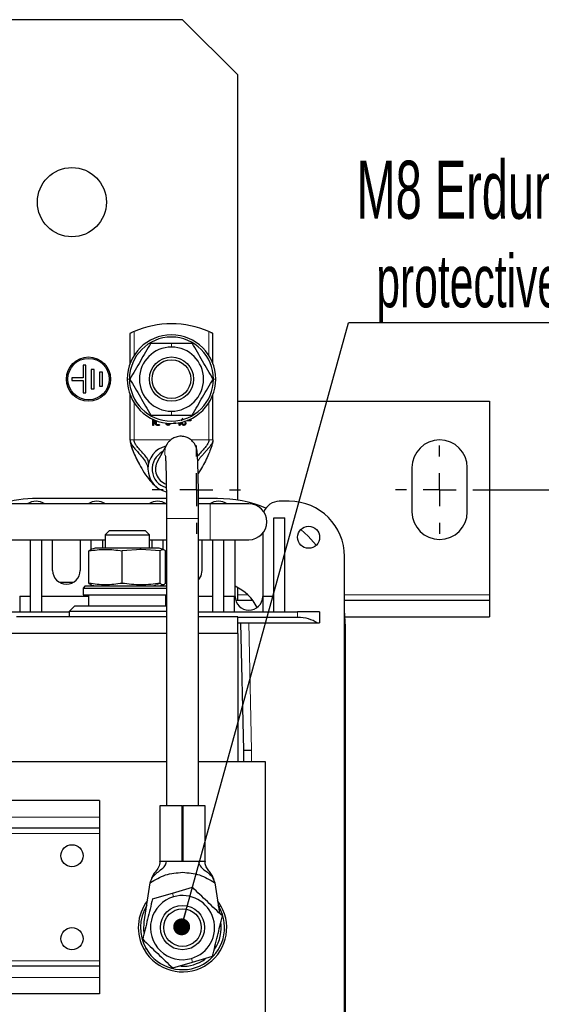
# Model space of a CAD drawing. Header units: millimetres. Extents: x 5 to 418, y 2 to 292.
# Tile 11 of 51: x 124 to 155, y 97 to 156. Entities that reach past the tile are written whole.
import ezdxf

# ---------------------------------------------------------------- set-up
doc = ezdxf.new("R2010")
doc.units = ezdxf.units.MM
doc.layers.add('SLD-0', color=7, linetype='Continuous')
doc.styles.add('SLDTEXTSTYLE0', font='TXT', dxfattribs={"width": 0.605})
doc.dimstyles.new('SLDDIMSTYLE0', dxfattribs={"dimtxt": 3.5, "dimasz": 3.302, "dimexe": 0, "dimexo": 0.0625, "dimgap": 0.875, "dimtad": 1, "dimlfac": 3, "dimrnd": 1e-09, "dimzin": 12, "dimdsep": 46, "dimtxsty": 'SLDTEXTSTYLE0', "dimsah": 1, "dimcen": 0.09, "dimadec": 0, "dimazin": 3, "dimtfac": 1, "dimtofl": 0, "dimtmove": 0, "dimatfit": 3, "dimfxl": 1, "dimfrac": 2, "dimtolj": 1, "dimtzin": 12, "dimarcsym": 0})
doc.dimstyles.new('SLDDIMSTYLE3', dxfattribs={"dimtxt": 0.18, "dimasz": 1.016, "dimexe": 0, "dimexo": 0.0625, "dimgap": 0, "dimtad": 0, "dimtih": 1, "dimtoh": 1, "dimdec": 0, "dimrnd": 1e-09, "dimzin": 0, "dimdsep": 46, "dimtxsty": 'Standard', "dimblk1": 'DOT', "dimblk2": 'DOT', "dimsah": 1, "dimcen": 0.09, "dimadec": 0, "dimazin": 0, "dimtfac": 1.016, "dimtdec": 0, "dimtofl": 0, "dimtmove": 0, "dimatfit": 3, "dimldrblk": 'DOT', "dimfxl": 1, "dimfrac": 2, "dimtolj": 1, "dimtzin": 0, "dimarcsym": 0})

# ---------------------------------------------------------------- blocks, each defined once
blk = doc.blocks.new('_D_7')
at = {"layer": 'SLD-0', "color": 7}
for p, q in [((151.524, 127.652), (169.142, 127.652)), ((168.142, 87.918), (168.142, 127.652)), ((151.524, 87.918), (169.142, 87.918))]:
    blk.add_line(p, q, dxfattribs=at)
for points in [[(168.142, 127.652), (167.634, 124.35), (168.65, 124.35)], [(168.142, 87.918), (168.65, 91.22), (167.634, 91.22)]]:
    blk.add_solid(points, dxfattribs=at)
at = {"layer": 'SLD-0', "color": 7, "insert": (163.631, 101.77), "char_height": 3.5, "attachment_point": 1, "rotation": 90, "style": 'SLDTEXTSTYLE0'}
blk.add_mtext('119,2', dxfattribs=at)
blk = doc.blocks.new('SW_NOTE_0_1')
at = {"layer": 'SLD-0', "color": 0}
blk.add_line((30.237, 0), (0, 0), dxfattribs=at)
at = {"layer": 'SLD-0', "color": 0, "attachment_point": 1, "style": 'SLDTEXTSTYLE0'}
for s, insert, char_height in [('M8 Erdung', (0.485, 9.774), 3.5), ('protective earth', (1.676, 4.109), 3.175)]:
    blk.add_mtext(s, dxfattribs=dict(at, insert=insert, char_height=char_height))
blk = doc.blocks.new('_Dot')
at = {"color": 0, "linetype": 'ByBlock', "lineweight": -2}
blk.add_line((-0.5, 0), (-1, 0), dxfattribs=at)
at = {"color": 0, "linetype": 'ByBlock', "const_width": 0.5}
blk.add_lwpolyline([(-0.25, 0, 1), (0.25, 0, 1)], format="xyb", close=True, dxfattribs=at)
blk = doc.blocks.new('SW_CENTERMARKSYMBOL_8')
at = {"layer": 'SLD-0', "color": 0}
for p, q in [((0, 2), (0, 2.667)), ((0, 0), (0, 1)), ((-2, 0), (-2.667, 0)), ((0, 0), (-1, 0)), ((0, 0), (0, -1)), ((0, 0), (1, 0)), ((2, 0), (2.667, 0)), ((0, -2), (0, -2.667))]:
    blk.add_line(p, q, dxfattribs=at)
blk = doc.blocks.new('SW_CENTERMARKSYMBOL_9')
at = {"layer": 'SLD-0', "color": 0}
for p, q in [((0, 2), (0, 2.667)), ((0, 0), (0, 1)), ((-2, 0), (-2.667, 0)), ((0, 0), (-1, 0)), ((0, 0), (0, -1)), ((0, 0), (1, 0)), ((2, 0), (2.667, 0)), ((0, -2), (0, -2.667))]:
    blk.add_line(p, q, dxfattribs=at)

msp = doc.modelspace()

# ---------------------------------------------------------------- linework, layer by layer
at = {"color": 7, "linetype": 'Continuous', "lineweight": 25}
for p, q in [((133.3572, 155.9852), (73.3572, 155.9852)), ((136.6905, 152.6518), (133.3572, 155.9852)), ((136.6905, 127.0195), (136.6905, 152.6518)), ((130.1905, 137.0705), (130.1905, 135.2465)), ((135.1905, 135.2465), (135.1905, 137.0705)), ((131.4396, 136.4852), (132.6905, 136.4852)), ((132.6905, 136.4852), (133.9414, 136.4852)), ((127.5239, 135.1518), (127.3572, 135.1518)), ((127.3572, 135.1518), (127.3572, 134.4018)), ((127.5239, 133.4852), (127.5239, 135.1518)), ((128.0239, 134.9018), (127.8572, 134.9018)), ((127.8572, 134.9018), (127.8572, 133.7352)), ((128.0239, 133.7352), (128.0239, 134.9018)), ((127.3572, 134.4018), (126.6905, 134.4018)), ((126.6905, 134.4018), (126.6905, 134.2352)), ((126.6905, 134.2352), (127.3572, 134.2352)), ((127.3572, 134.2352), (127.3572, 133.4852)), ((128.5239, 134.7352), (128.3572, 134.7352)), ((128.3572, 134.7352), (128.3572, 133.9018)), ((128.5239, 133.9018), (128.5239, 134.7352)), ((127.8572, 133.7352), (128.0239, 133.7352)), ((128.3572, 133.9018), (128.5239, 133.9018)), ((127.3572, 133.4852), (127.5239, 133.4852)), ((130.1905, 133.3905), (130.1905, 130.6518)), ((135.1905, 130.6518), (135.1905, 133.3905)), ((136.6905, 132.9852), (151.8572, 132.9852)), ((151.8572, 132.9852), (151.8572, 121.3185)), ((131.4396, 132.1518), (132.6905, 132.1518)), ((131.5621, 131.5552), (131.5621, 131.9023)), ((131.6122, 131.8796), (131.6122, 131.5552)), ((131.7119, 131.6554), (131.7119, 131.8379)), ((131.762, 131.8187), (131.762, 131.6554)), ((132.6905, 132.1518), (133.9414, 132.1518)), ((133.6108, 131.7939), (133.6108, 131.8157)), ((133.8571, 131.7939), (133.6108, 131.7939)), ((133.8216, 131.829), (133.6463, 131.829)), ((133.8216, 131.9036), (133.8216, 131.829)), ((133.8571, 131.9205), (133.8571, 131.7939)), ((131.8372, 131.5802), (131.9369, 131.5802)), ((131.9369, 131.5301), (131.8372, 131.5301)), ((132.3617, 131.6554), (132.3617, 131.6722)), ((132.4118, 131.6554), (132.4118, 131.6664)), ((132.9364, 131.6549), (132.8183, 131.6549)), ((133.1609, 131.5552), (133.1609, 131.6936)), ((133.211, 131.7031), (133.211, 131.5552)), ((133.3112, 131.6544), (133.3112, 131.7251)), ((133.3613, 131.6554), (133.3613, 131.7376)), ((133.5106, 131.705), (133.5106, 131.6554)), ((133.5607, 131.705), (133.5607, 131.6554)), ((132.4131, 130.377), (131.8511, 129.3813)), ((131.8511, 129.3813), (131.8487, 129.377)), ((147.1905, 128.9852), (147.1905, 126.3185)), ((150.5239, 126.3185), (150.5239, 128.9852)), ((132.3856, 127.1185), (124.5905, 127.1185)), ((135.4572, 127.1185), (134.319, 127.1185)), ((132.3878, 126.8018), (119.3572, 126.8018)), ((135.0239, 126.8018), (134.3212, 126.8018)), ((137.3572, 126.8018), (135.0239, 126.8018)), ((139.7905, 126.9518), (139.1905, 126.9518)), ((132.3905, 125.9056), (132.3905, 108.5852)), ((134.3239, 108.5852), (134.3239, 125.9056)), ((138.8572, 120.2852), (138.8572, 125.9518)), ((138.8572, 125.9518), (139.5239, 125.9518)), ((139.5239, 120.2852), (139.5239, 125.9518)), ((128.9462, 125.1852), (128.6905, 124.9295)), ((128.6905, 124.9295), (128.6905, 124.1185)), ((128.6905, 124.9295), (131.3572, 124.9295)), ((128.9462, 125.1852), (131.1015, 125.1852)), ((131.3572, 124.9295), (131.1015, 125.1852)), ((131.3572, 124.1185), (131.3572, 124.9295)), ((138.1905, 125.0263), (138.1905, 121.2185)), ((119.3572, 124.6352), (128.6905, 124.6352)), ((124.1905, 120.2852), (124.1905, 124.6352)), ((124.8572, 124.6352), (124.8572, 120.2852)), ((125.5239, 122.7852), (125.5239, 124.6352)), ((127.1905, 124.6352), (127.1905, 122.7852)), ((128.0905, 124.1185), (127.8365, 124.0504)), ((127.8572, 124.056), (127.8572, 124.6352)), ((130.7746, 124.1185), (128.0905, 124.1185)), ((128.5239, 124.6352), (128.5239, 124.1185)), ((130.8652, 124.056), (129.7124, 123.9662)), ((131.9572, 124.1185), (130.7746, 124.1185)), ((132.018, 123.9662), (130.8652, 124.056)), ((131.3572, 124.6352), (132.3905, 124.6352)), ((131.5239, 124.1185), (131.5239, 124.6352)), ((132.2112, 124.0504), (131.9572, 124.1185)), ((132.1905, 124.056), (132.1905, 124.6352)), ((134.3239, 124.6352), (135.0239, 124.6352)), ((134.5239, 124.6352), (134.5239, 122.7852)), ((135.0239, 124.6352), (137.3572, 124.6352)), ((135.1905, 120.2852), (135.1905, 124.6352)), ((135.8572, 120.2852), (135.8572, 124.6352)), ((136.5239, 121.2185), (136.5239, 124.6352)), ((127.8403, 124.0365), (127.7183, 123.9662)), ((127.7183, 122.0042), (127.7183, 123.9662)), ((129.7124, 122.0042), (129.7124, 123.9662)), ((132.018, 122.0042), (132.018, 123.9662)), ((132.3294, 122.0042), (132.3294, 123.9662)), ((143.1239, 91.9518), (143.1239, 123.6185)), ((126.753, 122.0518), (125.9614, 122.0518)), ((127.4905, 121.8518), (127.3572, 121.7185)), ((127.3572, 121.7185), (127.3572, 121.3185)), ((127.3572, 121.7185), (132.3905, 121.7185)), ((127.4905, 121.8518), (132.3905, 121.8518)), ((127.7183, 122.0042), (127.8403, 121.9338)), ((127.8365, 121.9199), (128.0905, 121.8518)), ((127.8572, 121.8518), (127.8572, 121.9144)), ((131.9572, 121.8518), (132.2112, 121.9199)), ((132.1905, 121.8518), (132.1905, 121.9144)), ((136.6905, 120.9852), (136.6905, 121.7495)), ((123.5572, 121.2352), (124.1905, 121.2352)), ((123.5572, 121.2352), (123.5572, 120.2852)), ((124.8572, 121.2352), (127.6905, 121.2352)), ((127.3572, 121.3185), (132.3905, 121.3185)), ((127.6905, 121.3185), (127.6905, 120.6518)), ((132.3572, 120.6518), (132.3572, 121.3185)), ((132.3572, 121.2352), (132.3905, 121.2352)), ((134.3239, 121.2352), (135.1905, 121.2352)), ((135.8572, 121.2352), (136.4905, 121.2352)), ((136.4905, 120.2852), (136.4905, 121.2352)), ((138.2239, 120.2852), (138.2239, 121.2352)), ((138.2239, 121.2352), (138.8572, 121.2352)), ((151.8572, 121.3185), (151.8572, 120.9852)), ((126.8572, 120.6518), (126.5239, 120.3185)), ((126.8572, 120.6518), (132.3572, 120.6518)), ((136.5572, 120.9852), (137.5905, 120.9852)), ((143.1239, 120.9852), (151.8572, 120.9852)), ((151.8572, 120.9852), (151.8572, 119.9852)), ((119.7572, 120.2852), (126.5239, 120.2852)), ((132.3905, 119.9852), (123.3572, 119.9852)), ((126.5239, 120.3185), (126.5239, 119.9852)), ((132.3905, 120.3185), (126.5239, 120.3185)), ((134.3239, 120.2852), (140.2905, 120.2852)), ((136.6905, 119.9852), (134.3239, 119.9852)), ((136.6905, 118.9852), (136.6905, 119.9852)), ((140.2905, 119.9518), (136.6905, 119.9518)), ((141.6239, 120.2852), (140.2905, 120.2852)), ((141.6239, 120.2852), (141.6239, 119.6185)), ((143.1672, 119.9852), (151.8572, 119.9852)), ((136.6905, 119.6185), (141.4452, 119.6185)), ((136.8572, 119.6185), (137.0239, 111.9518)), ((141.4452, 119.6185), (141.6239, 119.6185)), ((143.1905, 96.1852), (143.1905, 119.3852)), ((132.3905, 118.9852), (118.1072, 118.9852)), ((136.6905, 118.9852), (134.3239, 118.9852)), ((136.6905, 118.9852), (136.6905, 111.2518)), ((137.0239, 111.9518), (137.5239, 111.9573)), ((137.0239, 111.9518), (137.0239, 111.2518)), ((132.3905, 111.2518), (122.5905, 111.2518)), ((138.3572, 111.2518), (134.3239, 111.2518)), ((138.3572, 95.9185), (138.3572, 111.2518)), ((128.3572, 108.9185), (122.5905, 108.9185)), ((128.3572, 108.9185), (128.3572, 107.9185)), ((131.9905, 108.5852), (131.9905, 105.2518)), ((133.3405, 108.5852), (131.9905, 108.5852)), ((133.3405, 105.2518), (133.3405, 108.5852)), ((133.3405, 108.5852), (133.3739, 108.5852)), ((133.3739, 108.5852), (133.3739, 105.2518)), ((134.7239, 108.5852), (133.3739, 108.5852)), ((134.7239, 105.2518), (134.7239, 108.5852)), ((128.3572, 107.9185), (128.3572, 107.2518)), ((128.3572, 107.2518), (122.5905, 107.2518)), ((128.3572, 107.2518), (128.3572, 106.9185)), ((128.3572, 106.9185), (128.3572, 99.2518)), ((131.9905, 105.2518), (133.3405, 105.2518)), ((132.3955, 105.2439), (132.3969, 105.2324)), ((133.3739, 105.2518), (133.3405, 105.2518)), ((133.3739, 105.2518), (134.7239, 105.2518)), ((134.7169, 105.2452), (134.7152, 105.2328)), ((131.0506, 101.6038), (131.4096, 103.957)), ((135.3048, 103.957), (135.585, 102.1201)), ((131.548, 102.9798), (132.7485, 103.3312)), ((132.7485, 103.3312), (133.9491, 103.6827)), ((135.6725, 102.575), (135.4691, 102.88)), ((135.5567, 102.5088), (135.515, 102.5791)), ((128.3572, 99.2518), (128.3572, 98.9185)), ((132.7653, 98.821), (133.9659, 99.1724)), ((133.9659, 99.1724), (135.1664, 99.5238)), ((128.3572, 98.9185), (122.5905, 98.9185)), ((128.3572, 98.9185), (128.3572, 98.2518)), ((128.3572, 98.2518), (128.3572, 97.2518)), ((128.3572, 97.2518), (122.5905, 97.2518))]:
    msp.add_line(p, q, dxfattribs=at)
at = {"color": 7, "linetype": 'Continuous', "lineweight": 18}
for p, q in [((130.435, 137.1836), (130.435, 135.741)), ((134.9461, 135.741), (134.9461, 137.1836)), ((132.6905, 136.2518), (132.6905, 136.4852)), ((130.1572, 134.3185), (130.0239, 134.3185)), ((135.2239, 134.3185), (135.3572, 134.3185)), ((130.435, 132.896), (130.435, 130.6518)), ((132.6905, 132.3852), (132.6905, 132.1518)), ((134.9461, 130.6518), (134.9461, 132.896)), ((130.435, 130.6518), (132.654, 130.6518)), ((133.8667, 130.6518), (134.9461, 130.6518)), ((135.0239, 124.6352), (135.0239, 126.8018)), ((133.3814, 125.9056), (132.3905, 125.9056)), ((134.3239, 125.9056), (133.3814, 125.9056)), ((130.7746, 124.1185), (130.8652, 124.056)), ((131.5648, 121.8518), (132.018, 122.0042)), ((136.6905, 121.3185), (137.2939, 121.3185)), ((143.1239, 121.3185), (151.8572, 121.3185)), ((140.2905, 119.9518), (140.2905, 120.2852)), ((137.5239, 111.9573), (137.3573, 119.6185)), ((137.5239, 111.9573), (137.5239, 111.2518)), ((128.3572, 107.9185), (122.5905, 107.9185)), ((128.3572, 106.9185), (122.5905, 106.9185)), ((132.3969, 105.2324), (131.9992, 105.2328)), ((132.3958, 105.2452), (132.3955, 105.2439)), ((134.7152, 105.2328), (134.3175, 105.2324)), ((132.8141, 103.1073), (132.7485, 103.3312)), ((135.5567, 102.5088), (135.6725, 102.575)), ((131.1577, 99.9949), (131.0419, 99.9287)), ((128.3572, 99.2518), (122.5905, 99.2518)), ((133.9003, 99.3964), (133.9659, 99.1724)), ((128.3572, 98.2518), (122.5905, 98.2518))]:
    msp.add_line(p, q, dxfattribs=at)
at = {"color": 7, "linetype": 'Continuous', "lineweight": 25, "flags": 128}
for points in [[(141.4219, 124.3072), (140.9255, 124.8535), (140.4878, 125.2586)], [(134.5239, 122.7852), (134.4604, 122.4663), (134.3239, 122.2436)], [(143.1905, 119.3852), (143.1244, 120.3946), (143.1239, 120.3984)], [(131.042, 100.9612), (131.031, 101.0695), (131.0506, 101.6038)]]:
    msp.add_lwpolyline(points, dxfattribs=at)
at = {"color": 7, "linetype": 'Continuous', "lineweight": 18, "flags": 128}
msp.add_lwpolyline([(134.3191, 105.2452), (134.319, 105.2452), (134.319, 105.2452), (134.3189, 105.2452), (134.3188, 105.2452), (134.3188, 105.2452), (134.3187, 105.2452), (134.3186, 105.2452), (134.3186, 105.2452)], dxfattribs=at)
at = {"color": 7, "linetype": 'Continuous', "lineweight": 25}
for centre, radius in [((126.6905, 144.9852), 2.0833), ((127.6905, 134.3185), 1.3333), ((127.6905, 134.3185), 1.25), ((132.6905, 134.3185), 1.3333), ((132.6905, 134.3185), 1.1667), ((140.9572, 124.7852), 0.6667), ((126.6905, 105.5852), 0.6667), ((133.3572, 101.2518), 1.3333), ((133.3572, 101.2518), 1.1333), ((126.6905, 100.5852), 0.6667)]:
    msp.add_circle(centre, radius, dxfattribs=at)
for centre, radius, start, end in [((132.6905, 131.9852), 5.6667, 66.544343, 113.455657), ((132.6905, 134.3185), 2.6667, 0, 180), ((132.6905, 134.3185), 2.5333, 0, 180), ((132.6905, 134.3185), 1.9333, 90, 270), ((132.6905, 134.3185), 1.9333, 270, 90), ((132.6905, 134.3185), 2.6667, 180, 0), ((132.6905, 134.3185), 2.5333, 180, 0), ((148.8572, 128.9852), 1.6667, 0, 180), ((132.6905, 128.9018), 1.4167, 103.587141, 257.1194), ((132.6905, 128.9018), 1.1667, 116.511624, 254.264021), ((132.6905, 128.9018), 0.9667, 150.559356, 250.988525), ((124.5905, 119.3852), 7.7333, 90, 106.453135), ((135.4572, 119.3852), 7.7333, 67.760264, 90), ((124.5239, 125.9518), 1, 58.211669, 121.788331), ((128.1905, 125.9518), 1, 58.211669, 121.788331), ((131.8572, 125.9518), 1, 58.211669, 121.788331), ((135.5239, 125.9518), 1, 58.211669, 121.788331), ((137.3572, 125.7185), 1.0833, 270, 90), ((139.1905, 125.9518), 1, 90, 158.546672), ((139.7905, 123.6185), 3.3333, 0, 90), ((148.8572, 126.3185), 1.6667, 180, 0), ((126.3572, 122.7852), 0.8333, 180, 0), ((135.4572, 119.3852), 2.6667, 25.917161, 66.421822), ((137.3572, 121.2185), 0.8333, 180, 0), ((133.3572, 101.2518), 2.6667, 142.369421, 209.747142), ((133.3572, 101.2518), 1.9333, 106.315281, 286.315281), ((133.3572, 101.2518), 1.9333, 286.315281, 106.315281), ((133.3572, 101.2518), 2.5333, 148.404903, 209.747142), ((133.3572, 101.2518), 2.6667, 209.747142, 29.747142), ((133.3572, 101.2518), 2.5333, 209.747142, 29.747142), ((133.3572, 101.2518), 2.3333, 326.038288, 8.675555), ((133.3572, 101.2518), 2.3333, 267.520541, 305.795804)]:
    msp.add_arc(centre, radius, start, end, dxfattribs=at)
at = {"color": 7, "linetype": 'Continuous', "lineweight": 18}
for centre, radius, start, end in [((133.2532, 129.9028), 0.9647, 149.512082, 192.002407), ((132.6929, 128.9069), 0.9662, 150.598658, 250.831525)]:
    msp.add_arc(centre, radius, start, end, dxfattribs=at)
at = {"color": 7, "linetype": 'Continuous', "lineweight": 25}
msp.add_ellipse((140.2905, 119.2852), major_axis=(1.3333, 0), ratio=0.5, start_param=0.5235988, end_param=1.5707963, dxfattribs=at)
for points, knots in [([(130.435, 137.1836), (130.4052, 137.1705), (130.3458, 137.1443), (130.2681, 137.1081), (130.2135, 137.0818), (130.1923, 137.0714), (130.1909, 137.0707), (130.1905, 137.0705)], [0, 0, 0, 0, 0.2416502, 0.4835575, 0.7160096, 0.9261457, 1, 1, 1, 1]), ([(135.1905, 137.0705), (135.1882, 137.0717), (135.1835, 137.074), (135.1475, 137.0915), (135.0934, 137.1173), (135.0238, 137.1495), (134.9716, 137.1724), (134.9461, 137.1836)], [0, 0, 0, 0, 0.1893549, 0.3783934, 0.5758662, 0.7925045, 1, 1, 1, 1]), ([(131.4396, 136.4852), (131.2311, 136.1241), (130.8141, 135.4018), (130.3972, 134.6796), (130.1887, 134.3185)], [0, 0, 0, 0, 0.4999949, 1, 1, 1, 1]), ([(135.1924, 134.3185), (134.9839, 134.6796), (134.5669, 135.4018), (134.1499, 136.124), (133.9414, 136.4852)], [0, 0, 0, 0, 0.4999949, 1, 1, 1, 1]), ([(130.1887, 134.3185), (130.3972, 133.9574), (130.8141, 133.2352), (131.2311, 132.5129), (131.4396, 132.1518)], [0, 0, 0, 0, 0.4999949, 1, 1, 1, 1]), ([(133.9414, 132.1518), (134.1499, 132.5129), (134.5669, 133.2352), (134.9839, 133.9574), (135.1924, 134.3185)], [0, 0, 0, 0, 0.4999949, 1, 1, 1, 1]), ([(133.3112, 131.8052), (133.3135, 131.8326), (133.3182, 131.8875), (133.3509, 131.9319), (133.3673, 131.9541)], [0, 0, 0, 0, 0.4995979, 1, 1, 1, 1]), ([(133.436, 131.7801), (133.4443, 131.7794), (133.4611, 131.778), (133.4829, 131.7652), (133.5002, 131.7466), (133.5095, 131.7253), (133.5103, 131.7107), (133.5106, 131.705)], [0, 0, 0, 0, 0.21201309, 0.42484742, 0.62766597, 0.85511767, 1, 1, 1, 1]), ([(131.5872, 131.5301), (131.5834, 131.5303), (131.5781, 131.5306), (131.5719, 131.5334), (131.5682, 131.5363), (131.5654, 131.5399), (131.5626, 131.5461), (131.5623, 131.5514), (131.5621, 131.5552)], [0, 0, 0, 0, 0.2731773, 0.3898787, 0.5, 0.6101213, 0.7268227, 1, 1, 1, 1]), ([(131.6122, 131.5552), (131.612, 131.5514), (131.6117, 131.5461), (131.6089, 131.5399), (131.6061, 131.5363), (131.6024, 131.5334), (131.5962, 131.5306), (131.5909, 131.5303), (131.5872, 131.5301)], [0, 0, 0, 0, 0.2731773, 0.3898787, 0.5, 0.6101213, 0.7268227, 1, 1, 1, 1]), ([(131.8372, 131.5301), (131.8232, 131.5313), (131.7952, 131.5336), (131.7586, 131.5551), (131.7294, 131.5863), (131.7137, 131.6219), (131.7124, 131.6462), (131.7119, 131.6554)], [0, 0, 0, 0, 0.2120721, 0.4249187, 0.6288557, 0.8604484, 1, 1, 1, 1]), ([(131.762, 131.6554), (131.7627, 131.647), (131.7641, 131.6303), (131.777, 131.6084), (131.7957, 131.5908), (131.8171, 131.5813), (131.8317, 131.5805), (131.8372, 131.5802)], [0, 0, 0, 0, 0.2113904, 0.4235099, 0.6277875, 0.8609914, 1, 1, 1, 1]), ([(131.9369, 131.5802), (131.9406, 131.58), (131.9459, 131.5797), (131.9522, 131.5769), (131.9558, 131.5741), (131.9586, 131.5705), (131.9614, 131.5642), (131.9617, 131.5589), (131.9619, 131.5552)], [0, 0, 0, 0, 0.2731773, 0.3898787, 0.5, 0.6101213, 0.7268227, 1, 1, 1, 1]), ([(131.9619, 131.5552), (131.9617, 131.5514), (131.9614, 131.5461), (131.9586, 131.5399), (131.9558, 131.5363), (131.9522, 131.5334), (131.9459, 131.5306), (131.9406, 131.5303), (131.9369, 131.5301)], [0, 0, 0, 0, 0.2731773, 0.3898787, 0.5, 0.6101213, 0.7268227, 1, 1, 1, 1]), ([(132.4865, 131.5301), (132.4726, 131.5313), (132.4447, 131.5336), (132.4083, 131.5549), (132.3793, 131.5861), (132.3636, 131.6216), (132.3623, 131.646), (132.3617, 131.6554)], [0, 0, 0, 0, 0.2115905, 0.4239917, 0.626563, 0.8576169, 1, 1, 1, 1]), ([(132.4865, 131.5802), (132.4781, 131.5809), (132.4614, 131.5823), (132.4395, 131.5951), (132.4222, 131.6137), (132.4129, 131.6351), (132.4121, 131.6497), (132.4118, 131.6554)], [0, 0, 0, 0, 0.21201309, 0.42484742, 0.62766597, 0.85511767, 1, 1, 1, 1]), ([(132.6113, 131.6554), (132.6101, 131.6413), (132.6078, 131.6132), (132.5862, 131.5764), (132.5549, 131.5473), (132.5195, 131.5319), (132.4955, 131.5306), (132.4865, 131.5301)], [0, 0, 0, 0, 0.2135609, 0.4279183, 0.6328319, 0.8628865, 1, 1, 1, 1]), ([(132.5612, 131.6554), (132.5605, 131.6468), (132.5591, 131.6298), (132.5461, 131.6076), (132.5272, 131.5903), (132.5062, 131.5813), (132.4919, 131.5805), (132.4865, 131.5802)], [0, 0, 0, 0, 0.2158105, 0.4325887, 0.6358802, 0.8635324, 1, 1, 1, 1]), ([(132.9615, 131.6799), (132.9613, 131.6762), (132.9609, 131.6709), (132.9581, 131.6647), (132.9553, 131.661), (132.9517, 131.6582), (132.9455, 131.6554), (132.9401, 131.6551), (132.9364, 131.6549)], [0, 0, 0, 0, 0.2731773, 0.3898787, 0.5, 0.6101213, 0.7268227, 1, 1, 1, 1]), ([(133.186, 131.5301), (133.1822, 131.5303), (133.1769, 131.5306), (133.1707, 131.5334), (133.167, 131.5363), (133.1642, 131.5399), (133.1614, 131.5461), (133.1611, 131.5514), (133.1609, 131.5552)], [0, 0, 0, 0, 0.2731773, 0.3898787, 0.5, 0.6101213, 0.7268227, 1, 1, 1, 1]), ([(133.211, 131.5552), (133.2108, 131.5514), (133.2105, 131.5461), (133.2077, 131.5399), (133.2049, 131.5363), (133.2012, 131.5334), (133.195, 131.5306), (133.1897, 131.5303), (133.186, 131.5301)], [0, 0, 0, 0, 0.2731773, 0.3898787, 0.5, 0.6101213, 0.7268227, 1, 1, 1, 1]), ([(133.436, 131.5301), (133.4219, 131.5313), (133.3937, 131.5336), (133.357, 131.5551), (133.3281, 131.5864), (133.3129, 131.6216), (133.3117, 131.6454), (133.3112, 131.6544)], [0, 0, 0, 0, 0.2144484, 0.429752, 0.6342267, 0.8622676, 1, 1, 1, 1]), ([(133.436, 131.5802), (133.4276, 131.5809), (133.4108, 131.5823), (133.389, 131.5951), (133.3717, 131.6137), (133.3624, 131.6351), (133.3616, 131.6497), (133.3613, 131.6554)], [0, 0, 0, 0, 0.21201309, 0.42484742, 0.62766597, 0.85511767, 1, 1, 1, 1]), ([(133.5607, 131.6554), (133.5596, 131.6412), (133.5572, 131.6129), (133.5356, 131.5761), (133.5043, 131.5471), (133.469, 131.5319), (133.445, 131.5306), (133.436, 131.5301)], [0, 0, 0, 0, 0.2147152, 0.4303478, 0.6336937, 0.8619602, 1, 1, 1, 1]), ([(133.5106, 131.6554), (133.5099, 131.6469), (133.5085, 131.63), (133.4956, 131.608), (133.4768, 131.5905), (133.4556, 131.5813), (133.4412, 131.5805), (133.436, 131.5802)], [0, 0, 0, 0, 0.21385977, 0.42848405, 0.63440892, 0.86502135, 1, 1, 1, 1]), ([(130.1905, 130.6518), (130.1918, 130.6324), (130.1945, 130.59), (130.2126, 130.5301), (130.2633, 130.4097), (130.3756, 130.2499), (130.5449, 130.0467), (130.7656, 129.8032), (130.998, 129.5283), (131.2125, 129.2332), (131.2543, 129.0076), (131.2739, 128.9018)], [0, 0, 0, 0, 0.0148792, 0.0325481, 0.054008, 0.1424062, 0.2626605, 0.4054669, 0.613234, 0.818714, 1, 1, 1, 1]), ([(130.1905, 130.6518), (130.1911, 130.6356), (130.1925, 130.5992), (130.2011, 130.5427), (130.2217, 130.4385), (130.2855, 130.2134), (130.4099, 129.8834), (130.5957, 129.4719), (130.8335, 129.0174), (131.126, 128.5493), (131.4568, 128.1014), (131.7295, 127.8663), (131.8578, 127.7557)], [0, 0, 0, 0, 0.0099353, 0.0223396, 0.0374426, 0.0836581, 0.1992944, 0.330266, 0.4778135, 0.6621128, 0.841096, 1, 1, 1, 1]), ([(131.3103, 129.2213), (131.3074, 129.295), (131.3012, 129.4525), (131.1314, 129.6769), (130.9378, 129.895), (130.7473, 130.0981), (130.5988, 130.2747), (130.4993, 130.4203), (130.4545, 130.5334), (130.4384, 130.5916), (130.4361, 130.6327), (130.435, 130.6518)], [0, 0, 0, 0, 0.1795622, 0.3833626, 0.5901262, 0.7327213, 0.8532939, 0.9428217, 0.9650165, 0.9837174, 1, 1, 1, 1]), ([(134.3239, 125.9056), (134.3238, 126.0197), (134.3236, 126.3513), (134.3213, 126.8956), (134.3161, 127.5167), (134.3085, 128.097), (134.2986, 128.6215), (134.2867, 129.0782), (134.273, 129.457), (134.2563, 129.759), (134.2428, 129.9242), (134.2201, 130.0668), (134.1914, 130.1879), (134.124, 130.3551), (134.0095, 130.5314), (133.8269, 130.7033), (133.5799, 130.8333), (133.2784, 130.8891), (132.9787, 130.8467), (132.7294, 130.7274), (132.5512, 130.5765), (132.4571, 130.4528), (132.4192, 130.3875), (132.4131, 130.377)], [0, 0, 0, 0, 0.0406573, 0.1181581, 0.1957469, 0.2734073, 0.3512066, 0.4292687, 0.5078667, 0.5877604, 0.6722281, 0.7000032, 0.7263734, 0.7473474, 0.7743181, 0.8035963, 0.8372066, 0.8731078, 0.9117142, 0.9435364, 0.971076, 0.9953401, 1, 1, 1, 1]), ([(134.9461, 130.6518), (134.945, 130.6327), (134.9426, 130.5916), (134.9266, 130.5334), (134.8818, 130.4203), (134.7822, 130.2747), (134.6339, 130.0981), (134.4438, 129.8965), (134.3277, 129.7615), (134.2596, 129.6823)], [0, 0, 0, 0, 0.0265896, 0.0571282, 0.0933722, 0.2395713, 0.4364667, 0.6693248, 1, 1, 1, 1]), ([(135.1905, 130.6518), (135.1899, 130.6356), (135.1885, 130.5992), (135.18, 130.5427), (135.1594, 130.4385), (135.0955, 130.2134), (134.9712, 129.8834), (134.785, 129.4722), (134.5645, 129.0451), (134.388, 128.772), (134.2977, 128.6324)], [0, 0, 0, 0, 0.0157162, 0.035338, 0.0592287, 0.1323348, 0.3152542, 0.5224319, 0.7558302, 1, 1, 1, 1]), ([(130.2491, 130.349), (130.2555, 130.3261), (130.3132, 130.1183), (130.4665, 129.7607), (130.6215, 129.3975), (130.7431, 129.1979), (130.757, 129.1751)], [0, 0, 0, 0, 0.05144658, 0.46694862, 0.93922325, 1, 1, 1, 1]), ([(132.3195, 129.7061), (132.3194, 129.7066), (132.3192, 129.7083), (132.3262, 129.6369), (132.3355, 129.4866), (132.3472, 129.2257), (132.3588, 128.862), (132.3693, 128.4075), (132.3781, 127.8803), (132.3848, 127.2972), (132.389, 126.6862), (132.3904, 126.2157), (132.3905, 125.9588), (132.3905, 125.9056)], [0, 0, 0, 0, 0.0278424, 0.0930538, 0.1805632, 0.2840591, 0.3954997, 0.5102027, 0.6262624, 0.7429404, 0.859923, 0.9710169, 1, 1, 1, 1]), ([(127.7183, 123.9662), (128.0507, 124.0111), (128.7154, 124.1009), (129.3801, 124.0111), (129.7124, 123.9662)], [0, 0, 0, 0, 0.4999949, 1, 1, 1, 1]), ([(132.018, 123.9662), (132.0699, 124.0111), (132.1737, 124.1009), (132.2775, 124.0111), (132.3294, 123.9662)], [0, 0, 0, 0, 0.4999949, 1, 1, 1, 1]), ([(129.7124, 122.0042), (129.3801, 121.9593), (128.7154, 121.8694), (128.0507, 121.9593), (127.7183, 122.0042)], [0, 0, 0, 0, 0.4999949, 1, 1, 1, 1]), ([(132.018, 122.0042), (131.633, 121.9592), (130.8645, 121.8694), (130.096, 121.9593), (129.7124, 122.0042)], [0, 0, 0, 0, 0.5008729, 1, 1, 1, 1]), ([(132.3294, 122.0042), (132.2775, 121.9593), (132.1737, 121.8694), (132.0699, 121.9593), (132.018, 122.0042)], [0, 0, 0, 0, 0.4999949, 1, 1, 1, 1]), ([(131.9992, 105.2328), (131.9814, 105.1189), (131.9447, 104.8842), (131.7284, 104.6346), (131.5146, 104.3428), (131.4436, 104.0821), (131.4096, 103.957)], [0, 0, 0, 0, 0.2823554, 0.5818484, 0.7994192, 1, 1, 1, 1]), ([(131.4096, 103.957), (131.4448, 104.0633), (131.518, 104.2848), (131.7743, 104.5214), (132.0438, 104.7398), (132.3251, 104.9512), (132.3738, 105.1419), (132.3969, 105.2324)], [0, 0, 0, 0, 0.1737523, 0.3622632, 0.5635864, 0.7930783, 1, 1, 1, 1]), ([(131.9975, 105.2452), (131.997, 105.2471), (131.9961, 105.2509), (131.9953, 105.2515), (131.9949, 105.2518)], [0, 0, 0, 0, 0.4871548, 1, 1, 1, 1]), ([(131.9992, 105.2328), (131.9988, 105.2365), (131.9983, 105.2413), (131.9976, 105.2445), (131.9975, 105.2452)], [0, 0, 0, 0, 0.7947731, 1, 1, 1, 1]), ([(134.3175, 105.2324), (134.3179, 105.2363), (134.3183, 105.2412), (134.319, 105.2445), (134.3191, 105.2452)], [0, 0, 0, 0, 0.7958291, 1, 1, 1, 1]), ([(134.3175, 105.2324), (134.3581, 105.1185), (134.4445, 104.8765), (134.821, 104.6247), (135.161, 104.3425), (135.2585, 104.081), (135.3048, 103.957)], [0, 0, 0, 0, 0.2662881, 0.5661821, 0.7942338, 1, 1, 1, 1]), ([(135.3048, 103.957), (135.2781, 104.0642), (135.2233, 104.2844), (135.0621, 104.5278), (134.8998, 104.746), (134.7433, 104.9534), (134.7244, 105.1418), (134.7152, 105.2328)], [0, 0, 0, 0, 0.1702715, 0.3498933, 0.5457661, 0.7806689, 1, 1, 1, 1]), ([(134.7195, 105.2518), (134.7191, 105.2516), (134.7183, 105.251), (134.7174, 105.2471), (134.7169, 105.2452)], [0, 0, 0, 0, 0.4871562, 1, 1, 1, 1]), ([(131.4096, 103.957), (131.7095, 104.1383), (132.3093, 104.5008), (133.0079, 104.557), (133.3572, 104.5851)], [0, 0, 0, 0, 0.4999981, 1, 1, 1, 1]), ([(133.3572, 104.5851), (133.7065, 104.557), (134.4051, 104.5008), (135.0049, 104.1383), (135.3048, 103.957)], [0, 0, 0, 0, 0.5000019, 1, 1, 1, 1]), ([(135.7583, 101.9547), (135.4568, 102.2427), (134.8537, 102.8187), (134.2506, 103.3947), (133.9491, 103.6827)], [0, 0, 0, 0, 0.4999949, 1, 1, 1, 1]), ([(131.548, 102.9798), (131.4493, 102.5747), (131.252, 101.7644), (131.0547, 100.9541), (130.9561, 100.549)], [0, 0, 0, 0, 0.4999949, 1, 1, 1, 1]), ([(135.1664, 99.5238), (135.2651, 99.929), (135.4623, 100.7392), (135.6596, 101.5495), (135.7583, 101.9547)], [0, 0, 0, 0, 0.4999949, 1, 1, 1, 1]), ([(130.9561, 100.549), (131.2576, 100.261), (131.8607, 99.685), (132.4638, 99.109), (132.7653, 98.821)], [0, 0, 0, 0, 0.4999949, 1, 1, 1, 1])]:
    msp.add_open_spline(points, degree=3, knots=knots, dxfattribs=at)
at = {"color": 7, "linetype": 'Continuous', "lineweight": 18}
for points in [[(130.1905, 130.6518), (130.1918, 130.6518), (130.1944, 130.6518), (130.2117, 130.6518), (130.2203, 130.6518)], [(130.2203, 130.6518), (130.2323, 130.6518), (130.2561, 130.6518), (130.3088, 130.6518), (130.3694, 130.6518), (130.4131, 130.6518), (130.435, 130.6518)], [(134.9461, 130.6518), (134.9679, 130.6518), (135.0116, 130.6518), (135.0722, 130.6518), (135.1249, 130.6518), (135.1488, 130.6518), (135.1607, 130.6518)], [(135.1607, 130.6518), (135.1694, 130.6518), (135.1866, 130.6518), (135.1892, 130.6518), (135.1905, 130.6518)]]:
    msp.add_open_spline(points, degree=3, dxfattribs=at)
msp.add_open_spline([(134.276, 129.3508), (134.3115, 129.4099), (134.4114, 129.576), (134.6176, 129.8026), (134.8358, 130.0468), (135.0056, 130.2499), (135.1177, 130.4097), (135.1684, 130.5301), (135.1865, 130.59), (135.1893, 130.6324), (135.1905, 130.6518)], degree=3, knots=[0, 0, 0, 0, 0.1576865, 0.4430669, 0.6392201, 0.8043966, 0.9258168, 0.9552932, 0.9795625, 1, 1, 1, 1], dxfattribs=at)
at = {"color": 7, "linetype": 'Continuous', "lineweight": 25}
for points in [[(133.3572, 105.2452), (133.239, 105.2452), (133.0025, 105.2452), (132.6973, 105.2452), (132.4706, 105.2452), (132.4207, 105.2452), (132.3958, 105.2452)], [(134.3186, 105.2452), (134.2936, 105.2452), (134.2438, 105.2452), (134.0171, 105.2452), (133.7118, 105.2452), (133.4754, 105.2452), (133.3572, 105.2452)]]:
    msp.add_open_spline(points, degree=3, dxfattribs=at)

# ---------------------------------------------------------------- block references
at = {"layer": 'SLD-0'}
msp.add_blockref('SW_NOTE_0_1', (143.3641, 137.7103), dxfattribs=at)
at = {"layer": 'SLD-0', "color": 7}
for name, p in [('SW_CENTERMARKSYMBOL_9', (134.1905, 127.6518)), ('SW_CENTERMARKSYMBOL_8', (148.8572, 127.6518))]:
    msp.add_blockref(name, p, dxfattribs=at)

# ---------------------------------------------------------------- dimensions: what is measured, and where the dimension line sits
dim = msp.add_linear_dim(base=(168.1425, 127.6518), p1=(151.5239, 87.9185), p2=(151.5239, 127.6518), angle=90, dimstyle='SLDDIMSTYLE0', dxfattribs=at)
dim.commit()
dim.dimension.update_dxf_attribs({"geometry": '_D_7', "text_midpoint": (168.1425, 107.7852), "dimtype": 160})

# ---------------------------------------------------------------- leaders
at = {"layer": 'SLD-0'}
msp.add_leader([(133.3053, 101.2972), (143.3641, 137.7103)], dimstyle='SLDDIMSTYLE3', dxfattribs=at)

doc.saveas('drawing.dxf')
